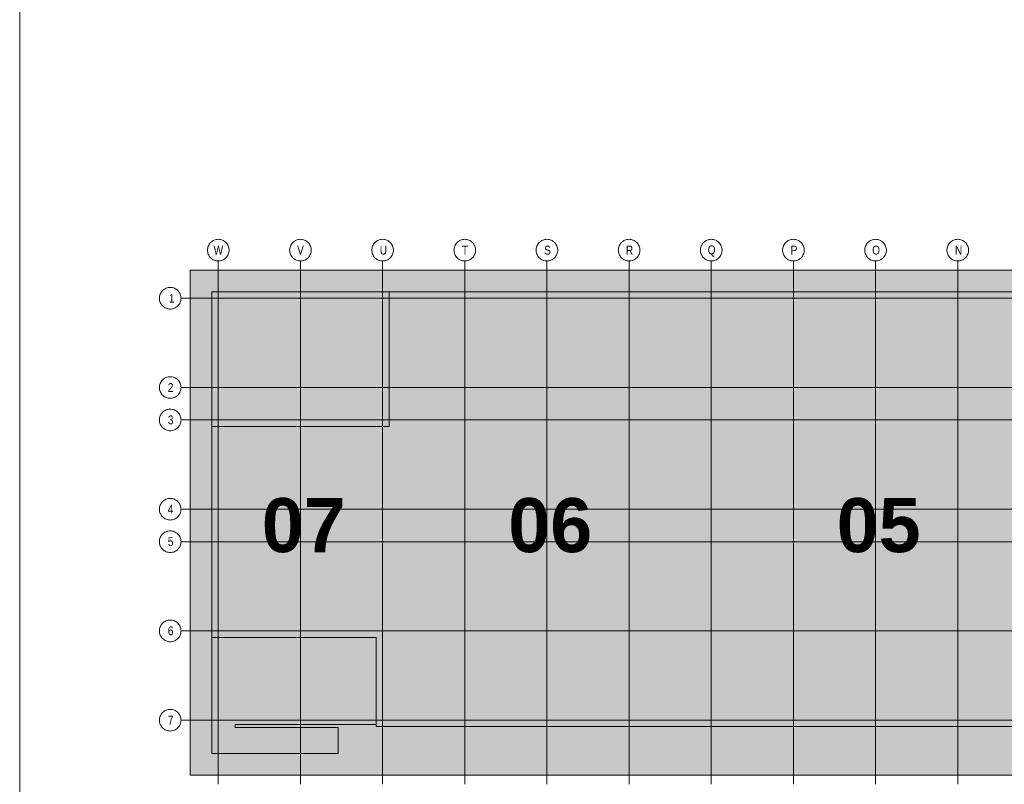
# Model space of a CAD drawing. Extents: x -620 to 3480, y 62 to 1102.
# Tile 38 of 256: x 115 to 193, y 239 to 299. Entities that reach past the tile are written whole.
import ezdxf
from ezdxf.lldxf.tags import DXFTag

# ---------------------------------------------------------------- set-up
doc = ezdxf.new("R2010")
doc.units = 0
for name, color, linetype, lineweight in [('iwb_Plankopf Linie', 7, 'Continuous', 13), ('PK_LP', 7, 'Continuous', 9), ('PK_LP_Achsen', 7, 'STRICHPUNKT2', 5)]:
    doc.layers.add(name, color=color, linetype=linetype, lineweight=lineweight)
for name, color, linetype, lineweight, true_color in [('PK_LP_T01', 1, 'Continuous', 9, 0xff0000), ('PK_LP_T01_Rest', 9, 'Continuous', 9, 0x808080), ('PK_LP_Tennung', 9, 'Continuous', 18, 0x808080)]:
    doc.layers.add(name, color=color, linetype=linetype, lineweight=lineweight, true_color=true_color)
doc.styles.get("Standard").update_dxf_attribs({"font": 'ARIALN.TTF'})
tags = doc.linetypes.add('grob', pattern=[14, 3, -8, 3]).pattern_tags.tags
tags[8:9] = [DXFTag(74, 4), DXFTag(75, 0), DXFTag(340, '0'), DXFTag(46, 0.0), DXFTag(50, 0.0), DXFTag(44, 0.0), DXFTag(45, 0.0)]
tags[6:7] = [DXFTag(74, 4), DXFTag(75, 0), DXFTag(340, '0'), DXFTag(46, 0.0), DXFTag(50, 0.0), DXFTag(44, 0.0), DXFTag(45, 0.0)]
tags[4:5] = [DXFTag(74, 4), DXFTag(75, 0), DXFTag(340, '0'), DXFTag(46, 0.0), DXFTag(50, 0.0), DXFTag(44, 0.0), DXFTag(45, 0.0)]
tags = doc.linetypes.add('STRICHPUNKT2', pattern=[12.7, 6.35, -3.175, 0, -3.175]).pattern_tags.tags
tags[10:11] = [DXFTag(74, 4), DXFTag(75, 0), DXFTag(340, '0'), DXFTag(46, 0.0), DXFTag(50, 0.0), DXFTag(44, 0.0), DXFTag(45, 0.0)]
tags[8:9] = [DXFTag(74, 4), DXFTag(75, 0), DXFTag(340, '0'), DXFTag(46, 0.0), DXFTag(50, 0.0), DXFTag(44, 0.0), DXFTag(45, 0.0)]
tags[6:7] = [DXFTag(74, 4), DXFTag(75, 0), DXFTag(340, '0'), DXFTag(46, 0.0), DXFTag(50, 0.0), DXFTag(44, 0.0), DXFTag(45, 0.0)]
tags[4:5] = [DXFTag(74, 4), DXFTag(75, 0), DXFTag(340, '0'), DXFTag(46, 0.0), DXFTag(50, 0.0), DXFTag(44, 0.0), DXFTag(45, 0.0)]

# ---------------------------------------------------------------- blocks, each defined once
blk = doc.blocks.new('Blockreferenz-A06G9SLF8I')
at = {"layer": 'PK_LP', "linetype": 'grob', "lineweight": 5, "ltscale": 0.13}
for p, q in [((128.76, 279.685), (143.888, 279.685)), ((128.76, 240.014), (128.76, 279.685)), ((143.888, 279.685), (169.728, 279.685)), ((143.888, 240.014), (143.888, 279.685)), ((143.888, 279.685), (143.888, 240.014)), ((169.728, 279.685), (195.568, 279.685)), ((169.728, 240.014), (169.728, 279.685)), ((169.728, 279.685), (169.728, 240.014)), ((143.888, 240.014), (128.76, 240.014)), ((169.728, 240.014), (143.888, 240.014)), ((195.568, 240.014), (169.728, 240.014))]:
    blk.add_line(p, q, dxfattribs=at)
at = {"layer": 'PK_LP', "linetype": 'ByBlock', "lineweight": 13, "ltscale": 0.13}
for p, q in [((130.46, 277.985), (144.395, 277.985)), ((130.46, 267.408), (130.46, 277.985)), ((209.085, 277.985), (144.395, 277.985)), ((144.395, 277.985), (144.395, 267.408)), ((144.395, 277.985), (144.395, 267.408)), ((130.46, 267.408), (130.46, 250.833)), ((144.395, 267.408), (130.46, 267.408)), ((144.395, 267.408), (130.46, 267.408)), ((130.46, 241.714), (130.46, 250.833)), ((130.46, 250.833), (143.38, 250.833)), ((130.46, 250.833), (143.38, 250.833)), ((143.38, 250.833), (143.38, 243.996)), ((143.38, 250.833), (143.38, 243.82)), ((143.38, 243.996), (132.286, 243.996)), ((132.286, 243.996), (132.286, 243.754)), ((132.286, 243.754), (140.398, 243.754)), ((140.398, 243.754), (140.398, 241.714)), ((143.38, 243.82), (196.075, 243.82)), ((140.398, 241.714), (130.46, 241.714))]:
    blk.add_line(p, q, dxfattribs=at)
at = {"layer": 'PK_LP_Achsen', "linetype": 'ByBlock', "ltscale": 0.13}
for p, q in [((130.261, 281.73), (130.311, 281.797)), ((130.311, 281.797), (130.367, 281.859)), ((130.367, 281.859), (130.428, 281.915)), ((130.428, 281.915), (130.495, 281.964)), ((130.495, 281.964), (130.567, 282.007)), ((130.567, 282.007), (130.642, 282.043)), ((130.642, 282.043), (130.721, 282.071)), ((130.721, 282.071), (130.802, 282.091)), ((130.802, 282.091), (130.884, 282.103)), ((130.884, 282.103), (130.968, 282.108)), ((130.968, 282.108), (131.051, 282.103)), ((131.051, 282.103), (131.134, 282.091)), ((131.134, 282.091), (131.214, 282.071)), ((131.214, 282.071), (131.293, 282.043)), ((131.293, 282.043), (131.368, 282.007)), ((131.368, 282.007), (131.44, 281.964)), ((131.44, 281.964), (131.507, 281.915)), ((131.507, 281.915), (131.569, 281.859)), ((131.569, 281.859), (131.625, 281.797)), ((131.625, 281.797), (131.674, 281.73)), ((136.721, 281.73), (136.771, 281.797)), ((136.771, 281.797), (136.827, 281.859)), ((136.827, 281.859), (136.888, 281.915)), ((136.888, 281.915), (136.955, 281.964)), ((136.955, 281.964), (137.027, 282.007)), ((137.027, 282.007), (137.102, 282.043)), ((137.102, 282.043), (137.181, 282.071)), ((137.181, 282.071), (137.262, 282.091)), ((137.262, 282.091), (137.344, 282.103)), ((137.344, 282.103), (137.428, 282.108)), ((137.428, 282.108), (137.511, 282.103)), ((137.511, 282.103), (137.594, 282.091)), ((137.594, 282.091), (137.674, 282.071)), ((137.674, 282.071), (137.753, 282.043)), ((137.753, 282.043), (137.828, 282.007)), ((137.828, 282.007), (137.9, 281.964)), ((137.9, 281.964), (137.967, 281.915)), ((137.967, 281.915), (138.029, 281.859)), ((138.029, 281.859), (138.085, 281.797)), ((138.085, 281.797), (138.134, 281.73)), ((143.181, 281.73), (143.231, 281.797)), ((143.231, 281.797), (143.287, 281.859)), ((143.287, 281.859), (143.348, 281.915)), ((143.348, 281.915), (143.415, 281.964)), ((143.415, 281.964), (143.487, 282.007)), ((143.487, 282.007), (143.562, 282.043)), ((143.562, 282.043), (143.641, 282.071)), ((143.641, 282.071), (143.722, 282.091)), ((143.722, 282.091), (143.804, 282.103)), ((143.804, 282.103), (143.888, 282.108)), ((143.888, 282.108), (143.971, 282.103)), ((143.971, 282.103), (144.054, 282.091)), ((144.054, 282.091), (144.134, 282.071)), ((144.134, 282.071), (144.213, 282.043)), ((144.213, 282.043), (144.288, 282.007)), ((144.288, 282.007), (144.36, 281.964)), ((144.36, 281.964), (144.427, 281.915)), ((144.427, 281.915), (144.489, 281.859)), ((144.489, 281.859), (144.545, 281.797)), ((144.545, 281.797), (144.594, 281.73)), ((149.641, 281.73), (149.691, 281.797)), ((149.691, 281.797), (149.747, 281.859)), ((149.747, 281.859), (149.808, 281.915)), ((149.808, 281.915), (149.875, 281.964)), ((149.875, 281.964), (149.947, 282.007)), ((149.947, 282.007), (150.022, 282.043)), ((150.022, 282.043), (150.101, 282.071)), ((150.101, 282.071), (150.182, 282.091)), ((150.182, 282.091), (150.264, 282.103)), ((150.264, 282.103), (150.348, 282.108)), ((150.348, 282.108), (150.431, 282.103)), ((150.431, 282.103), (150.514, 282.091)), ((150.514, 282.091), (150.594, 282.071)), ((150.594, 282.071), (150.673, 282.043)), ((150.673, 282.043), (150.748, 282.007)), ((150.748, 282.007), (150.82, 281.964)), ((150.82, 281.964), (150.887, 281.915)), ((150.887, 281.915), (150.949, 281.859)), ((150.949, 281.859), (151.005, 281.797)), ((151.005, 281.797), (151.054, 281.73)), ((156.101, 281.73), (156.151, 281.797)), ((156.151, 281.797), (156.207, 281.859)), ((156.207, 281.859), (156.268, 281.915)), ((156.268, 281.915), (156.335, 281.964)), ((156.335, 281.964), (156.407, 282.007)), ((156.407, 282.007), (156.482, 282.043)), ((156.482, 282.043), (156.561, 282.071)), ((156.561, 282.071), (156.642, 282.091)), ((156.642, 282.091), (156.724, 282.103)), ((156.724, 282.103), (156.808, 282.108)), ((156.808, 282.108), (156.891, 282.103)), ((156.891, 282.103), (156.974, 282.091)), ((156.974, 282.091), (157.054, 282.071)), ((157.054, 282.071), (157.133, 282.043)), ((157.133, 282.043), (157.208, 282.007)), ((157.208, 282.007), (157.28, 281.964)), ((157.28, 281.964), (157.347, 281.915)), ((157.347, 281.915), (157.409, 281.859)), ((157.409, 281.859), (157.465, 281.797)), ((157.465, 281.797), (157.514, 281.73)), ((162.561, 281.73), (162.611, 281.797)), ((162.611, 281.797), (162.667, 281.859)), ((162.667, 281.859), (162.728, 281.915)), ((162.728, 281.915), (162.795, 281.964)), ((162.795, 281.964), (162.867, 282.007)), ((162.867, 282.007), (162.942, 282.043)), ((162.942, 282.043), (163.021, 282.071)), ((163.021, 282.071), (163.102, 282.091)), ((163.102, 282.091), (163.184, 282.103)), ((163.184, 282.103), (163.268, 282.108)), ((163.268, 282.108), (163.351, 282.103)), ((163.351, 282.103), (163.434, 282.091)), ((163.434, 282.091), (163.514, 282.071)), ((163.514, 282.071), (163.593, 282.043)), ((163.593, 282.043), (163.668, 282.007)), ((163.668, 282.007), (163.74, 281.964)), ((163.74, 281.964), (163.807, 281.915)), ((163.807, 281.915), (163.869, 281.859)), ((163.869, 281.859), (163.925, 281.797)), ((163.925, 281.797), (163.974, 281.73)), ((169.021, 281.73), (169.071, 281.797)), ((169.071, 281.797), (169.127, 281.859)), ((169.127, 281.859), (169.188, 281.915)), ((169.188, 281.915), (169.255, 281.964)), ((169.255, 281.964), (169.327, 282.007)), ((169.327, 282.007), (169.402, 282.043)), ((169.402, 282.043), (169.481, 282.071)), ((169.481, 282.071), (169.562, 282.091)), ((169.562, 282.091), (169.644, 282.103)), ((169.644, 282.103), (169.728, 282.108)), ((169.728, 282.108), (169.811, 282.103)), ((169.811, 282.103), (169.894, 282.091)), ((169.894, 282.091), (169.974, 282.071)), ((169.974, 282.071), (170.053, 282.043)), ((170.053, 282.043), (170.128, 282.007)), ((170.128, 282.007), (170.2, 281.964)), ((170.2, 281.964), (170.267, 281.915)), ((170.267, 281.915), (170.329, 281.859)), ((170.329, 281.859), (170.385, 281.797)), ((170.385, 281.797), (170.434, 281.73)), ((175.481, 281.73), (175.531, 281.797)), ((175.531, 281.797), (175.587, 281.859)), ((175.587, 281.859), (175.648, 281.915)), ((175.648, 281.915), (175.715, 281.964)), ((175.715, 281.964), (175.787, 282.007)), ((175.787, 282.007), (175.862, 282.043)), ((175.862, 282.043), (175.941, 282.071)), ((175.941, 282.071), (176.022, 282.091)), ((176.022, 282.091), (176.104, 282.103)), ((176.104, 282.103), (176.188, 282.108)), ((176.188, 282.108), (176.271, 282.103)), ((176.271, 282.103), (176.354, 282.091)), ((176.354, 282.091), (176.434, 282.071)), ((176.434, 282.071), (176.513, 282.043)), ((176.513, 282.043), (176.588, 282.007)), ((176.588, 282.007), (176.66, 281.964)), ((176.66, 281.964), (176.727, 281.915)), ((176.727, 281.915), (176.789, 281.859)), ((176.789, 281.859), (176.845, 281.797)), ((176.845, 281.797), (176.894, 281.73)), ((181.941, 281.73), (181.991, 281.797)), ((181.991, 281.797), (182.047, 281.859)), ((182.047, 281.859), (182.108, 281.915)), ((182.108, 281.915), (182.175, 281.964)), ((182.175, 281.964), (182.247, 282.007)), ((182.247, 282.007), (182.322, 282.043)), ((182.322, 282.043), (182.401, 282.071)), ((182.401, 282.071), (182.482, 282.091)), ((182.482, 282.091), (182.564, 282.103)), ((182.564, 282.103), (182.648, 282.108)), ((182.648, 282.108), (182.731, 282.103)), ((182.731, 282.103), (182.814, 282.091)), ((182.814, 282.091), (182.894, 282.071)), ((182.894, 282.071), (182.973, 282.043)), ((182.973, 282.043), (183.048, 282.007)), ((183.048, 282.007), (183.12, 281.964)), ((183.12, 281.964), (183.187, 281.915)), ((183.187, 281.915), (183.249, 281.859)), ((183.249, 281.859), (183.305, 281.797)), ((183.305, 281.797), (183.354, 281.73)), ((188.401, 281.73), (188.451, 281.797)), ((188.451, 281.797), (188.507, 281.859)), ((188.507, 281.859), (188.568, 281.915)), ((188.568, 281.915), (188.635, 281.964)), ((188.635, 281.964), (188.707, 282.007)), ((188.707, 282.007), (188.782, 282.043)), ((188.782, 282.043), (188.861, 282.071)), ((188.861, 282.071), (188.942, 282.091)), ((188.942, 282.091), (189.024, 282.103)), ((189.024, 282.103), (189.108, 282.108)), ((189.108, 282.108), (189.191, 282.103)), ((189.191, 282.103), (189.274, 282.091)), ((189.274, 282.091), (189.354, 282.071)), ((189.354, 282.071), (189.433, 282.043)), ((189.433, 282.043), (189.508, 282.007)), ((189.508, 282.007), (189.58, 281.964)), ((189.58, 281.964), (189.647, 281.915)), ((189.647, 281.915), (189.709, 281.859)), ((189.709, 281.859), (189.765, 281.797)), ((189.765, 281.797), (189.814, 281.73)), ((130.118, 281.258), (130.122, 281.341)), ((130.122, 281.174), (130.118, 281.258)), ((130.122, 281.341), (130.134, 281.423)), ((130.134, 281.092), (130.122, 281.174)), ((130.134, 281.423), (130.154, 281.504)), ((130.154, 281.011), (130.134, 281.092)), ((130.154, 281.504), (130.182, 281.583)), ((130.182, 281.583), (130.218, 281.658)), ((130.218, 281.658), (130.261, 281.73)), ((131.674, 281.73), (131.717, 281.658)), ((131.717, 281.658), (131.753, 281.583)), ((131.753, 281.583), (131.781, 281.504)), ((131.781, 281.504), (131.801, 281.423)), ((131.801, 281.092), (131.781, 281.011)), ((131.801, 281.423), (131.814, 281.341)), ((131.814, 281.174), (131.801, 281.092)), ((131.814, 281.341), (131.818, 281.258)), ((131.818, 281.258), (131.814, 281.174)), ((136.578, 281.258), (136.582, 281.341)), ((136.582, 281.174), (136.578, 281.258)), ((136.582, 281.341), (136.594, 281.423)), ((136.594, 281.092), (136.582, 281.174)), ((136.594, 281.423), (136.614, 281.504)), ((136.614, 281.011), (136.594, 281.092)), ((136.614, 281.504), (136.642, 281.583)), ((136.642, 281.583), (136.678, 281.658)), ((136.678, 281.658), (136.721, 281.73)), ((138.134, 281.73), (138.177, 281.658)), ((138.177, 281.658), (138.213, 281.583)), ((138.213, 281.583), (138.241, 281.504)), ((138.241, 281.504), (138.261, 281.423)), ((138.261, 281.092), (138.241, 281.011)), ((138.261, 281.423), (138.274, 281.341)), ((138.274, 281.174), (138.261, 281.092)), ((138.274, 281.341), (138.278, 281.258)), ((138.278, 281.258), (138.274, 281.174)), ((143.038, 281.258), (143.042, 281.341)), ((143.042, 281.174), (143.038, 281.258)), ((143.042, 281.341), (143.054, 281.423)), ((143.054, 281.092), (143.042, 281.174)), ((143.054, 281.423), (143.074, 281.504)), ((143.074, 281.011), (143.054, 281.092)), ((143.074, 281.504), (143.102, 281.583)), ((143.102, 281.583), (143.138, 281.658)), ((143.138, 281.658), (143.181, 281.73)), ((144.594, 281.73), (144.637, 281.658)), ((144.637, 281.658), (144.673, 281.583)), ((144.673, 281.583), (144.701, 281.504)), ((144.701, 281.504), (144.721, 281.423)), ((144.721, 281.092), (144.701, 281.011)), ((144.721, 281.423), (144.734, 281.341)), ((144.734, 281.174), (144.721, 281.092)), ((144.734, 281.341), (144.738, 281.258)), ((144.738, 281.258), (144.734, 281.174)), ((149.498, 281.258), (149.502, 281.341)), ((149.502, 281.174), (149.498, 281.258)), ((149.502, 281.341), (149.514, 281.423)), ((149.514, 281.092), (149.502, 281.174)), ((149.514, 281.423), (149.534, 281.504)), ((149.534, 281.011), (149.514, 281.092)), ((149.534, 281.504), (149.562, 281.583)), ((149.562, 281.583), (149.598, 281.658)), ((149.598, 281.658), (149.641, 281.73)), ((151.054, 281.73), (151.097, 281.658)), ((151.097, 281.658), (151.133, 281.583)), ((151.133, 281.583), (151.161, 281.504)), ((151.161, 281.504), (151.181, 281.423)), ((151.181, 281.092), (151.161, 281.011)), ((151.181, 281.423), (151.194, 281.341)), ((151.194, 281.174), (151.181, 281.092)), ((151.194, 281.341), (151.198, 281.258)), ((151.198, 281.258), (151.194, 281.174)), ((155.958, 281.258), (155.962, 281.341)), ((155.962, 281.174), (155.958, 281.258)), ((155.962, 281.341), (155.974, 281.423)), ((155.974, 281.092), (155.962, 281.174)), ((155.974, 281.423), (155.994, 281.504)), ((155.994, 281.011), (155.974, 281.092)), ((155.994, 281.504), (156.022, 281.583)), ((156.022, 281.583), (156.058, 281.658)), ((156.058, 281.658), (156.101, 281.73)), ((157.514, 281.73), (157.557, 281.658)), ((157.557, 281.658), (157.593, 281.583)), ((157.593, 281.583), (157.621, 281.504)), ((157.621, 281.504), (157.641, 281.423)), ((157.641, 281.092), (157.621, 281.011)), ((157.641, 281.423), (157.654, 281.341)), ((157.654, 281.174), (157.641, 281.092)), ((157.654, 281.341), (157.658, 281.258)), ((157.658, 281.258), (157.654, 281.174)), ((162.418, 281.258), (162.422, 281.341)), ((162.422, 281.174), (162.418, 281.258)), ((162.422, 281.341), (162.434, 281.423)), ((162.434, 281.092), (162.422, 281.174)), ((162.434, 281.423), (162.454, 281.504)), ((162.454, 281.011), (162.434, 281.092)), ((162.454, 281.504), (162.482, 281.583)), ((162.482, 281.583), (162.518, 281.658)), ((162.518, 281.658), (162.561, 281.73)), ((163.974, 281.73), (164.017, 281.658)), ((164.017, 281.658), (164.053, 281.583)), ((164.053, 281.583), (164.081, 281.504)), ((164.081, 281.504), (164.101, 281.423)), ((164.101, 281.092), (164.081, 281.011)), ((164.101, 281.423), (164.114, 281.341)), ((164.114, 281.174), (164.101, 281.092)), ((164.114, 281.341), (164.118, 281.258)), ((164.118, 281.258), (164.114, 281.174)), ((168.878, 281.258), (168.882, 281.341)), ((168.882, 281.174), (168.878, 281.258)), ((168.882, 281.341), (168.894, 281.423)), ((168.894, 281.092), (168.882, 281.174)), ((168.894, 281.423), (168.914, 281.504)), ((168.914, 281.011), (168.894, 281.092)), ((168.914, 281.504), (168.942, 281.583)), ((168.942, 281.583), (168.978, 281.658)), ((168.978, 281.658), (169.021, 281.73)), ((170.434, 281.73), (170.477, 281.658)), ((170.477, 281.658), (170.513, 281.583)), ((170.513, 281.583), (170.541, 281.504)), ((170.541, 281.504), (170.561, 281.423)), ((170.561, 281.092), (170.541, 281.011)), ((170.561, 281.423), (170.574, 281.341)), ((170.574, 281.174), (170.561, 281.092)), ((170.574, 281.341), (170.578, 281.258)), ((170.578, 281.258), (170.574, 281.174)), ((175.338, 281.258), (175.342, 281.341)), ((175.342, 281.174), (175.338, 281.258)), ((175.342, 281.341), (175.354, 281.423)), ((175.354, 281.092), (175.342, 281.174)), ((175.354, 281.423), (175.374, 281.504)), ((175.374, 281.011), (175.354, 281.092)), ((175.374, 281.504), (175.402, 281.583)), ((175.402, 281.583), (175.438, 281.658)), ((175.438, 281.658), (175.481, 281.73)), ((176.894, 281.73), (176.937, 281.658)), ((176.937, 281.658), (176.973, 281.583)), ((176.973, 281.583), (177.001, 281.504)), ((177.001, 281.504), (177.021, 281.423)), ((177.021, 281.092), (177.001, 281.011)), ((177.021, 281.423), (177.034, 281.341)), ((177.034, 281.174), (177.021, 281.092)), ((177.034, 281.341), (177.038, 281.258)), ((177.038, 281.258), (177.034, 281.174)), ((181.798, 281.258), (181.802, 281.341)), ((181.802, 281.174), (181.798, 281.258)), ((181.802, 281.341), (181.814, 281.423)), ((181.814, 281.092), (181.802, 281.174)), ((181.814, 281.423), (181.834, 281.504)), ((181.834, 281.011), (181.814, 281.092)), ((181.834, 281.504), (181.862, 281.583)), ((181.862, 281.583), (181.898, 281.658)), ((181.898, 281.658), (181.941, 281.73)), ((183.354, 281.73), (183.397, 281.658)), ((183.397, 281.658), (183.433, 281.583)), ((183.433, 281.583), (183.461, 281.504)), ((183.461, 281.504), (183.481, 281.423)), ((183.481, 281.092), (183.461, 281.011)), ((183.481, 281.423), (183.494, 281.341)), ((183.494, 281.174), (183.481, 281.092)), ((183.494, 281.341), (183.498, 281.258)), ((183.498, 281.258), (183.494, 281.174)), ((188.258, 281.258), (188.262, 281.341)), ((188.262, 281.174), (188.258, 281.258)), ((188.262, 281.341), (188.274, 281.423)), ((188.274, 281.092), (188.262, 281.174)), ((188.274, 281.423), (188.294, 281.504)), ((188.294, 281.011), (188.274, 281.092)), ((188.294, 281.504), (188.322, 281.583)), ((188.322, 281.583), (188.358, 281.658)), ((188.358, 281.658), (188.401, 281.73)), ((189.814, 281.73), (189.857, 281.658)), ((189.857, 281.658), (189.893, 281.583)), ((189.893, 281.583), (189.921, 281.504)), ((189.921, 281.504), (189.941, 281.423)), ((189.941, 281.092), (189.921, 281.011)), ((189.941, 281.423), (189.954, 281.341)), ((189.954, 281.174), (189.941, 281.092)), ((189.954, 281.341), (189.958, 281.258)), ((189.958, 281.258), (189.954, 281.174)), ((130.182, 280.932), (130.154, 281.011)), ((130.218, 280.857), (130.182, 280.932)), ((130.261, 280.785), (130.218, 280.857)), ((130.311, 280.718), (130.261, 280.785)), ((130.367, 280.656), (130.311, 280.718)), ((130.428, 280.6), (130.367, 280.656)), ((130.495, 280.551), (130.428, 280.6)), ((130.567, 280.508), (130.495, 280.551)), ((130.642, 280.472), (130.567, 280.508)), ((130.721, 280.444), (130.642, 280.472)), ((130.802, 280.424), (130.721, 280.444)), ((130.884, 280.412), (130.802, 280.424)), ((130.968, 280.408), (130.884, 280.412)), ((131.051, 280.412), (130.968, 280.408)), ((131.134, 280.424), (131.051, 280.412)), ((131.214, 280.444), (131.134, 280.424)), ((131.293, 280.472), (131.214, 280.444)), ((131.368, 280.508), (131.293, 280.472)), ((131.44, 280.551), (131.368, 280.508)), ((131.507, 280.6), (131.44, 280.551)), ((131.569, 280.656), (131.507, 280.6)), ((131.625, 280.718), (131.569, 280.656)), ((131.674, 280.785), (131.625, 280.718)), ((131.717, 280.857), (131.674, 280.785)), ((131.753, 280.932), (131.717, 280.857)), ((131.781, 281.011), (131.753, 280.932)), ((136.642, 280.932), (136.614, 281.011)), ((136.678, 280.857), (136.642, 280.932)), ((136.721, 280.785), (136.678, 280.857)), ((136.771, 280.718), (136.721, 280.785)), ((136.827, 280.656), (136.771, 280.718)), ((136.888, 280.6), (136.827, 280.656)), ((136.955, 280.551), (136.888, 280.6)), ((137.027, 280.508), (136.955, 280.551)), ((137.102, 280.472), (137.027, 280.508)), ((137.181, 280.444), (137.102, 280.472)), ((137.262, 280.424), (137.181, 280.444)), ((137.344, 280.412), (137.262, 280.424)), ((137.428, 280.408), (137.344, 280.412)), ((137.511, 280.412), (137.428, 280.408)), ((137.594, 280.424), (137.511, 280.412)), ((137.674, 280.444), (137.594, 280.424)), ((137.753, 280.472), (137.674, 280.444)), ((137.828, 280.508), (137.753, 280.472)), ((137.9, 280.551), (137.828, 280.508)), ((137.967, 280.6), (137.9, 280.551)), ((138.029, 280.656), (137.967, 280.6)), ((138.085, 280.718), (138.029, 280.656)), ((138.134, 280.785), (138.085, 280.718)), ((138.177, 280.857), (138.134, 280.785)), ((138.213, 280.932), (138.177, 280.857)), ((138.241, 281.011), (138.213, 280.932)), ((143.102, 280.932), (143.074, 281.011)), ((143.138, 280.857), (143.102, 280.932)), ((143.181, 280.785), (143.138, 280.857)), ((143.231, 280.718), (143.181, 280.785)), ((143.287, 280.656), (143.231, 280.718)), ((143.348, 280.6), (143.287, 280.656)), ((143.415, 280.551), (143.348, 280.6)), ((143.487, 280.508), (143.415, 280.551)), ((143.562, 280.472), (143.487, 280.508)), ((143.641, 280.444), (143.562, 280.472)), ((143.722, 280.424), (143.641, 280.444)), ((143.804, 280.412), (143.722, 280.424)), ((143.888, 280.408), (143.804, 280.412)), ((143.971, 280.412), (143.888, 280.408)), ((144.054, 280.424), (143.971, 280.412)), ((144.134, 280.444), (144.054, 280.424)), ((144.213, 280.472), (144.134, 280.444)), ((144.288, 280.508), (144.213, 280.472)), ((144.36, 280.551), (144.288, 280.508)), ((144.427, 280.6), (144.36, 280.551)), ((144.489, 280.656), (144.427, 280.6)), ((144.545, 280.718), (144.489, 280.656)), ((144.594, 280.785), (144.545, 280.718)), ((144.637, 280.857), (144.594, 280.785)), ((144.673, 280.932), (144.637, 280.857)), ((144.701, 281.011), (144.673, 280.932)), ((149.562, 280.932), (149.534, 281.011)), ((149.598, 280.857), (149.562, 280.932)), ((149.641, 280.785), (149.598, 280.857)), ((149.691, 280.718), (149.641, 280.785)), ((149.747, 280.656), (149.691, 280.718)), ((149.808, 280.6), (149.747, 280.656)), ((149.875, 280.551), (149.808, 280.6)), ((149.947, 280.508), (149.875, 280.551)), ((150.022, 280.472), (149.947, 280.508)), ((150.101, 280.444), (150.022, 280.472)), ((150.182, 280.424), (150.101, 280.444)), ((150.264, 280.412), (150.182, 280.424)), ((150.348, 280.408), (150.264, 280.412)), ((150.431, 280.412), (150.348, 280.408)), ((150.514, 280.424), (150.431, 280.412)), ((150.594, 280.444), (150.514, 280.424)), ((150.673, 280.472), (150.594, 280.444)), ((150.748, 280.508), (150.673, 280.472)), ((150.82, 280.551), (150.748, 280.508)), ((150.887, 280.6), (150.82, 280.551)), ((150.949, 280.656), (150.887, 280.6)), ((151.005, 280.718), (150.949, 280.656)), ((151.054, 280.785), (151.005, 280.718)), ((151.097, 280.857), (151.054, 280.785)), ((151.133, 280.932), (151.097, 280.857)), ((151.161, 281.011), (151.133, 280.932)), ((156.022, 280.932), (155.994, 281.011)), ((156.058, 280.857), (156.022, 280.932)), ((156.101, 280.785), (156.058, 280.857)), ((156.151, 280.718), (156.101, 280.785)), ((156.207, 280.656), (156.151, 280.718)), ((156.268, 280.6), (156.207, 280.656)), ((156.335, 280.551), (156.268, 280.6)), ((156.407, 280.508), (156.335, 280.551)), ((156.482, 280.472), (156.407, 280.508)), ((156.561, 280.444), (156.482, 280.472)), ((156.642, 280.424), (156.561, 280.444)), ((156.724, 280.412), (156.642, 280.424)), ((156.808, 280.408), (156.724, 280.412)), ((156.891, 280.412), (156.808, 280.408)), ((156.974, 280.424), (156.891, 280.412)), ((157.054, 280.444), (156.974, 280.424)), ((157.133, 280.472), (157.054, 280.444)), ((157.208, 280.508), (157.133, 280.472)), ((157.28, 280.551), (157.208, 280.508)), ((157.347, 280.6), (157.28, 280.551)), ((157.409, 280.656), (157.347, 280.6)), ((157.465, 280.718), (157.409, 280.656)), ((157.514, 280.785), (157.465, 280.718)), ((157.557, 280.857), (157.514, 280.785)), ((157.593, 280.932), (157.557, 280.857)), ((157.621, 281.011), (157.593, 280.932)), ((162.482, 280.932), (162.454, 281.011)), ((162.518, 280.857), (162.482, 280.932)), ((162.561, 280.785), (162.518, 280.857)), ((162.611, 280.718), (162.561, 280.785)), ((162.667, 280.656), (162.611, 280.718)), ((162.728, 280.6), (162.667, 280.656)), ((162.795, 280.551), (162.728, 280.6)), ((162.867, 280.508), (162.795, 280.551)), ((162.942, 280.472), (162.867, 280.508)), ((163.021, 280.444), (162.942, 280.472)), ((163.102, 280.424), (163.021, 280.444)), ((163.184, 280.412), (163.102, 280.424)), ((163.268, 280.408), (163.184, 280.412)), ((163.351, 280.412), (163.268, 280.408)), ((163.434, 280.424), (163.351, 280.412)), ((163.514, 280.444), (163.434, 280.424)), ((163.593, 280.472), (163.514, 280.444)), ((163.668, 280.508), (163.593, 280.472)), ((163.74, 280.551), (163.668, 280.508)), ((163.807, 280.6), (163.74, 280.551)), ((163.869, 280.656), (163.807, 280.6)), ((163.925, 280.718), (163.869, 280.656)), ((163.974, 280.785), (163.925, 280.718)), ((164.017, 280.857), (163.974, 280.785)), ((164.053, 280.932), (164.017, 280.857)), ((164.081, 281.011), (164.053, 280.932)), ((168.942, 280.932), (168.914, 281.011)), ((168.978, 280.857), (168.942, 280.932)), ((169.021, 280.785), (168.978, 280.857)), ((169.071, 280.718), (169.021, 280.785)), ((169.127, 280.656), (169.071, 280.718)), ((169.188, 280.6), (169.127, 280.656)), ((169.255, 280.551), (169.188, 280.6)), ((169.327, 280.508), (169.255, 280.551)), ((169.402, 280.472), (169.327, 280.508)), ((169.481, 280.444), (169.402, 280.472)), ((169.562, 280.424), (169.481, 280.444)), ((169.644, 280.412), (169.562, 280.424)), ((169.728, 280.408), (169.644, 280.412)), ((169.811, 280.412), (169.728, 280.408)), ((169.894, 280.424), (169.811, 280.412)), ((169.974, 280.444), (169.894, 280.424)), ((170.053, 280.472), (169.974, 280.444)), ((170.128, 280.508), (170.053, 280.472)), ((170.2, 280.551), (170.128, 280.508)), ((170.267, 280.6), (170.2, 280.551)), ((170.329, 280.656), (170.267, 280.6)), ((170.385, 280.718), (170.329, 280.656)), ((170.434, 280.785), (170.385, 280.718)), ((170.477, 280.857), (170.434, 280.785)), ((170.513, 280.932), (170.477, 280.857)), ((170.541, 281.011), (170.513, 280.932)), ((175.402, 280.932), (175.374, 281.011)), ((175.438, 280.857), (175.402, 280.932)), ((175.481, 280.785), (175.438, 280.857)), ((175.531, 280.718), (175.481, 280.785)), ((175.587, 280.656), (175.531, 280.718)), ((175.648, 280.6), (175.587, 280.656)), ((175.715, 280.551), (175.648, 280.6)), ((175.787, 280.508), (175.715, 280.551)), ((175.862, 280.472), (175.787, 280.508)), ((175.941, 280.444), (175.862, 280.472)), ((176.022, 280.424), (175.941, 280.444)), ((176.104, 280.412), (176.022, 280.424)), ((176.188, 280.408), (176.104, 280.412)), ((176.271, 280.412), (176.188, 280.408)), ((176.354, 280.424), (176.271, 280.412)), ((176.434, 280.444), (176.354, 280.424)), ((176.513, 280.472), (176.434, 280.444)), ((176.588, 280.508), (176.513, 280.472)), ((176.66, 280.551), (176.588, 280.508)), ((176.727, 280.6), (176.66, 280.551)), ((176.789, 280.656), (176.727, 280.6)), ((176.845, 280.718), (176.789, 280.656)), ((176.894, 280.785), (176.845, 280.718)), ((176.937, 280.857), (176.894, 280.785)), ((176.973, 280.932), (176.937, 280.857)), ((177.001, 281.011), (176.973, 280.932)), ((181.862, 280.932), (181.834, 281.011)), ((181.898, 280.857), (181.862, 280.932)), ((181.941, 280.785), (181.898, 280.857)), ((181.991, 280.718), (181.941, 280.785)), ((182.047, 280.656), (181.991, 280.718)), ((182.108, 280.6), (182.047, 280.656)), ((182.175, 280.551), (182.108, 280.6)), ((182.247, 280.508), (182.175, 280.551)), ((182.322, 280.472), (182.247, 280.508)), ((182.401, 280.444), (182.322, 280.472)), ((182.482, 280.424), (182.401, 280.444)), ((182.564, 280.412), (182.482, 280.424)), ((182.648, 280.408), (182.564, 280.412)), ((182.731, 280.412), (182.648, 280.408)), ((182.814, 280.424), (182.731, 280.412)), ((182.894, 280.444), (182.814, 280.424)), ((182.973, 280.472), (182.894, 280.444)), ((183.048, 280.508), (182.973, 280.472)), ((183.12, 280.551), (183.048, 280.508)), ((183.187, 280.6), (183.12, 280.551)), ((183.249, 280.656), (183.187, 280.6)), ((183.305, 280.718), (183.249, 280.656)), ((183.354, 280.785), (183.305, 280.718)), ((183.397, 280.857), (183.354, 280.785)), ((183.433, 280.932), (183.397, 280.857)), ((183.461, 281.011), (183.433, 280.932)), ((188.322, 280.932), (188.294, 281.011)), ((188.358, 280.857), (188.322, 280.932)), ((188.401, 280.785), (188.358, 280.857)), ((188.451, 280.718), (188.401, 280.785)), ((188.507, 280.656), (188.451, 280.718)), ((188.568, 280.6), (188.507, 280.656)), ((188.635, 280.551), (188.568, 280.6)), ((188.707, 280.508), (188.635, 280.551)), ((188.782, 280.472), (188.707, 280.508)), ((188.861, 280.444), (188.782, 280.472)), ((188.942, 280.424), (188.861, 280.444)), ((189.024, 280.412), (188.942, 280.424)), ((189.108, 280.408), (189.024, 280.412)), ((189.191, 280.412), (189.108, 280.408)), ((189.274, 280.424), (189.191, 280.412)), ((189.354, 280.444), (189.274, 280.424)), ((189.433, 280.472), (189.354, 280.444)), ((189.508, 280.508), (189.433, 280.472)), ((189.58, 280.551), (189.508, 280.508)), ((189.647, 280.6), (189.58, 280.551)), ((189.709, 280.656), (189.647, 280.6)), ((189.765, 280.718), (189.709, 280.656)), ((189.814, 280.785), (189.765, 280.718)), ((189.857, 280.857), (189.814, 280.785)), ((189.893, 280.932), (189.857, 280.857)), ((189.921, 281.011), (189.893, 280.932)), ((126.438, 277.878), (126.481, 277.95)), ((126.481, 277.95), (126.531, 278.017)), ((126.531, 278.017), (126.587, 278.079)), ((126.587, 278.079), (126.649, 278.135)), ((126.649, 278.135), (126.716, 278.184)), ((126.716, 278.184), (126.787, 278.227)), ((126.787, 278.227), (126.862, 278.263)), ((126.862, 278.263), (126.941, 278.291)), ((126.941, 278.291), (127.022, 278.311)), ((127.022, 278.311), (127.104, 278.323)), ((127.104, 278.323), (127.188, 278.328)), ((127.188, 278.328), (127.271, 278.323)), ((127.271, 278.323), (127.354, 278.311)), ((127.354, 278.311), (127.434, 278.291)), ((127.434, 278.291), (127.513, 278.263)), ((127.513, 278.263), (127.588, 278.227)), ((127.588, 278.227), (127.66, 278.184)), ((127.66, 278.184), (127.727, 278.135)), ((127.727, 278.135), (127.789, 278.079)), ((127.789, 278.079), (127.845, 278.017)), ((127.845, 278.017), (127.894, 277.95)), ((127.894, 277.95), (127.937, 277.878)), ((126.338, 277.478), (126.342, 277.561)), ((126.342, 277.394), (126.338, 277.478)), ((126.342, 277.561), (126.354, 277.643)), ((126.354, 277.312), (126.342, 277.394)), ((126.354, 277.643), (126.374, 277.724)), ((126.374, 277.231), (126.354, 277.312)), ((126.374, 277.724), (126.402, 277.803)), ((126.402, 277.152), (126.374, 277.231)), ((126.402, 277.803), (126.438, 277.878)), ((126.438, 277.077), (126.402, 277.152)), ((127.937, 277.878), (127.973, 277.803)), ((127.973, 277.152), (127.937, 277.077)), ((127.973, 277.803), (128.001, 277.724)), ((128.001, 277.231), (127.973, 277.152)), ((128.001, 277.724), (128.021, 277.643)), ((128.021, 277.312), (128.001, 277.231)), ((128.021, 277.643), (128.034, 277.561)), ((128.034, 277.394), (128.021, 277.312)), ((128.034, 277.561), (128.038, 277.478)), ((128.038, 277.478), (128.034, 277.394)), ((126.481, 277.005), (126.438, 277.077)), ((126.531, 276.938), (126.481, 277.005)), ((126.587, 276.877), (126.531, 276.938)), ((126.649, 276.82), (126.587, 276.877)), ((126.716, 276.771), (126.649, 276.82)), ((126.787, 276.728), (126.716, 276.771)), ((126.862, 276.692), (126.787, 276.728)), ((126.941, 276.664), (126.862, 276.692)), ((127.022, 276.644), (126.941, 276.664)), ((127.104, 276.632), (127.022, 276.644)), ((127.188, 276.628), (127.104, 276.632)), ((127.271, 276.632), (127.188, 276.628)), ((127.354, 276.644), (127.271, 276.632)), ((127.434, 276.664), (127.354, 276.644)), ((127.513, 276.692), (127.434, 276.664)), ((127.588, 276.728), (127.513, 276.692)), ((127.66, 276.771), (127.588, 276.728)), ((127.727, 276.82), (127.66, 276.771)), ((127.789, 276.877), (127.727, 276.82)), ((127.845, 276.938), (127.789, 276.877)), ((127.894, 277.005), (127.845, 276.938)), ((127.937, 277.077), (127.894, 277.005)), ((126.481, 270.937), (126.531, 271.004)), ((126.531, 271.004), (126.587, 271.066)), ((126.587, 271.066), (126.649, 271.122)), ((126.649, 271.122), (126.716, 271.172)), ((126.716, 271.172), (126.787, 271.215)), ((126.787, 271.215), (126.862, 271.25)), ((126.862, 271.25), (126.941, 271.278)), ((126.941, 271.278), (127.022, 271.299)), ((127.022, 271.299), (127.104, 271.311)), ((127.104, 271.311), (127.188, 271.315)), ((127.188, 271.315), (127.271, 271.311)), ((127.271, 271.311), (127.354, 271.299)), ((127.354, 271.299), (127.434, 271.278)), ((127.434, 271.278), (127.513, 271.25)), ((127.513, 271.25), (127.588, 271.215)), ((127.588, 271.215), (127.66, 271.172)), ((127.66, 271.172), (127.727, 271.122)), ((127.727, 271.122), (127.789, 271.066)), ((127.789, 271.066), (127.845, 271.004)), ((127.845, 271.004), (127.894, 270.937)), ((126.338, 270.465), (126.342, 270.548)), ((126.342, 270.382), (126.338, 270.465)), ((126.342, 270.548), (126.354, 270.631)), ((126.354, 270.299), (126.342, 270.382)), ((126.354, 270.631), (126.374, 270.712)), ((126.374, 270.218), (126.354, 270.299)), ((126.374, 270.712), (126.402, 270.79)), ((126.402, 270.14), (126.374, 270.218)), ((126.402, 270.79), (126.438, 270.866)), ((126.438, 270.866), (126.481, 270.937)), ((127.894, 270.937), (127.937, 270.866)), ((127.937, 270.866), (127.973, 270.79)), ((127.973, 270.79), (128.001, 270.712)), ((128.001, 270.218), (127.973, 270.14)), ((128.001, 270.712), (128.021, 270.631)), ((128.021, 270.299), (128.001, 270.218)), ((128.021, 270.631), (128.034, 270.548)), ((128.034, 270.382), (128.021, 270.299)), ((128.034, 270.548), (128.038, 270.465)), ((128.038, 270.465), (128.034, 270.382)), ((126.438, 270.064), (126.402, 270.14)), ((126.481, 269.993), (126.438, 270.064)), ((126.531, 269.926), (126.481, 269.993)), ((126.587, 269.864), (126.531, 269.926)), ((126.649, 269.808), (126.587, 269.864)), ((126.716, 269.758), (126.649, 269.808)), ((126.787, 269.715), (126.716, 269.758)), ((126.862, 269.68), (126.787, 269.715)), ((126.941, 269.652), (126.862, 269.68)), ((127.022, 269.631), (126.941, 269.652)), ((127.104, 269.619), (127.022, 269.631)), ((127.188, 269.615), (127.104, 269.619)), ((127.271, 269.619), (127.188, 269.615)), ((127.354, 269.631), (127.271, 269.619)), ((127.434, 269.652), (127.354, 269.631)), ((127.513, 269.68), (127.434, 269.652)), ((127.588, 269.715), (127.513, 269.68)), ((127.66, 269.758), (127.588, 269.715)), ((127.727, 269.808), (127.66, 269.758)), ((127.789, 269.864), (127.727, 269.808)), ((127.845, 269.926), (127.789, 269.864)), ((127.894, 269.993), (127.845, 269.926)), ((127.937, 270.064), (127.894, 269.993)), ((127.973, 270.14), (127.937, 270.064)), ((126.716, 268.622), (126.787, 268.665)), ((126.787, 268.665), (126.862, 268.7)), ((126.862, 268.7), (126.941, 268.728)), ((126.941, 268.728), (127.022, 268.749)), ((127.022, 268.749), (127.104, 268.761)), ((127.104, 268.761), (127.188, 268.765)), ((127.188, 268.765), (127.271, 268.761)), ((127.271, 268.761), (127.354, 268.749)), ((127.354, 268.749), (127.434, 268.728)), ((127.434, 268.728), (127.513, 268.7)), ((127.513, 268.7), (127.588, 268.665)), ((127.588, 268.665), (127.66, 268.622)), ((126.338, 267.915), (126.342, 267.998)), ((126.342, 267.832), (126.338, 267.915)), ((126.342, 267.998), (126.354, 268.081)), ((126.354, 268.081), (126.374, 268.162)), ((126.374, 268.162), (126.402, 268.24)), ((126.402, 268.24), (126.438, 268.316)), ((126.438, 268.316), (126.481, 268.387)), ((126.481, 268.387), (126.531, 268.454)), ((126.531, 268.454), (126.587, 268.516)), ((126.587, 268.516), (126.649, 268.572)), ((126.649, 268.572), (126.716, 268.622)), ((127.66, 268.622), (127.727, 268.572)), ((127.727, 268.572), (127.789, 268.516)), ((127.789, 268.516), (127.845, 268.454)), ((127.845, 268.454), (127.894, 268.387)), ((127.894, 268.387), (127.937, 268.316)), ((127.937, 268.316), (127.973, 268.24)), ((127.973, 268.24), (128.001, 268.162)), ((128.001, 268.162), (128.021, 268.081)), ((128.021, 268.081), (128.034, 267.998)), ((128.034, 267.998), (128.038, 267.915)), ((128.038, 267.915), (128.034, 267.832)), ((126.354, 267.749), (126.342, 267.832)), ((126.374, 267.668), (126.354, 267.749)), ((126.402, 267.59), (126.374, 267.668)), ((126.438, 267.514), (126.402, 267.59)), ((126.481, 267.443), (126.438, 267.514)), ((126.531, 267.376), (126.481, 267.443)), ((126.587, 267.314), (126.531, 267.376)), ((126.649, 267.258), (126.587, 267.314)), ((126.716, 267.208), (126.649, 267.258)), ((126.787, 267.165), (126.716, 267.208)), ((126.862, 267.13), (126.787, 267.165)), ((126.941, 267.102), (126.862, 267.13)), ((127.022, 267.081), (126.941, 267.102)), ((127.434, 267.102), (127.354, 267.081)), ((127.513, 267.13), (127.434, 267.102)), ((127.588, 267.165), (127.513, 267.13)), ((127.66, 267.208), (127.588, 267.165)), ((127.727, 267.258), (127.66, 267.208)), ((127.789, 267.314), (127.727, 267.258)), ((127.845, 267.376), (127.789, 267.314)), ((127.894, 267.443), (127.845, 267.376)), ((127.937, 267.514), (127.894, 267.443)), ((127.973, 267.59), (127.937, 267.514)), ((128.001, 267.668), (127.973, 267.59)), ((128.021, 267.749), (128.001, 267.668)), ((128.034, 267.832), (128.021, 267.749)), ((127.104, 267.069), (127.022, 267.081)), ((127.188, 267.065), (127.104, 267.069)), ((127.271, 267.069), (127.188, 267.065)), ((127.354, 267.081), (127.271, 267.069)), ((126.787, 261.652), (126.862, 261.688)), ((126.862, 261.688), (126.941, 261.716)), ((126.941, 261.716), (127.022, 261.736)), ((127.022, 261.736), (127.104, 261.748)), ((127.104, 261.748), (127.188, 261.753)), ((127.188, 261.753), (127.271, 261.748)), ((127.271, 261.748), (127.354, 261.736)), ((127.354, 261.736), (127.434, 261.716)), ((127.434, 261.716), (127.513, 261.688)), ((127.513, 261.688), (127.588, 261.652)), ((126.338, 260.903), (126.342, 260.986)), ((126.342, 260.819), (126.338, 260.903)), ((126.342, 260.986), (126.354, 261.068)), ((126.354, 261.068), (126.374, 261.149)), ((126.374, 261.149), (126.402, 261.228)), ((126.402, 261.228), (126.438, 261.303)), ((126.438, 261.303), (126.481, 261.375)), ((126.481, 261.375), (126.531, 261.442)), ((126.531, 261.442), (126.587, 261.504)), ((126.587, 261.504), (126.649, 261.56)), ((126.649, 261.56), (126.716, 261.609)), ((126.716, 261.609), (126.787, 261.652)), ((127.588, 261.652), (127.66, 261.609)), ((127.66, 261.609), (127.727, 261.56)), ((127.727, 261.56), (127.789, 261.504)), ((127.789, 261.504), (127.845, 261.442)), ((127.845, 261.442), (127.894, 261.375)), ((127.894, 261.375), (127.937, 261.303)), ((127.937, 261.303), (127.973, 261.228)), ((127.973, 261.228), (128.001, 261.149)), ((128.001, 261.149), (128.021, 261.068)), ((128.021, 261.068), (128.034, 260.986)), ((128.034, 260.986), (128.038, 260.903)), ((128.038, 260.903), (128.034, 260.819)), ((126.354, 260.737), (126.342, 260.819)), ((126.374, 260.656), (126.354, 260.737)), ((126.402, 260.577), (126.374, 260.656)), ((126.438, 260.502), (126.402, 260.577)), ((126.481, 260.43), (126.438, 260.502)), ((126.531, 260.363), (126.481, 260.43)), ((126.587, 260.302), (126.531, 260.363)), ((126.649, 260.245), (126.587, 260.302)), ((126.716, 260.196), (126.649, 260.245)), ((126.787, 260.153), (126.716, 260.196)), ((126.862, 260.117), (126.787, 260.153)), ((127.588, 260.153), (127.513, 260.117)), ((127.66, 260.196), (127.588, 260.153)), ((127.727, 260.245), (127.66, 260.196)), ((127.789, 260.302), (127.727, 260.245)), ((127.845, 260.363), (127.789, 260.302)), ((127.894, 260.43), (127.845, 260.363)), ((127.937, 260.502), (127.894, 260.43)), ((127.973, 260.577), (127.937, 260.502)), ((128.001, 260.656), (127.973, 260.577)), ((128.021, 260.737), (128.001, 260.656)), ((128.034, 260.819), (128.021, 260.737)), ((126.941, 260.089), (126.862, 260.117)), ((127.022, 260.069), (126.941, 260.089)), ((127.104, 260.057), (127.022, 260.069)), ((127.188, 260.053), (127.104, 260.057)), ((127.271, 260.057), (127.188, 260.053)), ((127.354, 260.069), (127.271, 260.057)), ((127.434, 260.089), (127.354, 260.069)), ((127.513, 260.117), (127.434, 260.089)), ((126.354, 258.518), (126.374, 258.599)), ((126.374, 258.599), (126.402, 258.678)), ((126.402, 258.678), (126.438, 258.753)), ((126.438, 258.753), (126.481, 258.825)), ((126.481, 258.825), (126.531, 258.892)), ((126.531, 258.892), (126.587, 258.954)), ((126.587, 258.954), (126.649, 259.01)), ((126.649, 259.01), (126.716, 259.059)), ((126.716, 259.059), (126.787, 259.102)), ((126.787, 259.102), (126.862, 259.138)), ((126.862, 259.138), (126.941, 259.166)), ((126.941, 259.166), (127.022, 259.186)), ((127.022, 259.186), (127.104, 259.198)), ((127.104, 259.198), (127.188, 259.203)), ((127.188, 259.203), (127.271, 259.198)), ((127.271, 259.198), (127.354, 259.186)), ((127.354, 259.186), (127.434, 259.166)), ((127.434, 259.166), (127.513, 259.138)), ((127.513, 259.138), (127.588, 259.102)), ((127.588, 259.102), (127.66, 259.059)), ((127.66, 259.059), (127.727, 259.01)), ((127.727, 259.01), (127.789, 258.954)), ((127.789, 258.954), (127.845, 258.892)), ((127.845, 258.892), (127.894, 258.825)), ((127.894, 258.825), (127.937, 258.753)), ((127.937, 258.753), (127.973, 258.678)), ((127.973, 258.678), (128.001, 258.599)), ((128.001, 258.599), (128.021, 258.518)), ((126.338, 258.353), (126.342, 258.436)), ((126.342, 258.269), (126.338, 258.353)), ((126.342, 258.436), (126.354, 258.518)), ((126.354, 258.187), (126.342, 258.269)), ((126.374, 258.106), (126.354, 258.187)), ((126.402, 258.027), (126.374, 258.106)), ((126.438, 257.952), (126.402, 258.027)), ((126.481, 257.88), (126.438, 257.952)), ((126.531, 257.813), (126.481, 257.88)), ((126.587, 257.752), (126.531, 257.813)), ((127.845, 257.813), (127.789, 257.752)), ((127.894, 257.88), (127.845, 257.813)), ((127.937, 257.952), (127.894, 257.88)), ((127.973, 258.027), (127.937, 257.952)), ((128.001, 258.106), (127.973, 258.027)), ((128.021, 258.187), (128.001, 258.106)), ((128.021, 258.518), (128.034, 258.436)), ((128.034, 258.269), (128.021, 258.187)), ((128.034, 258.436), (128.038, 258.353)), ((128.038, 258.353), (128.034, 258.269)), ((126.649, 257.695), (126.587, 257.752)), ((126.716, 257.646), (126.649, 257.695)), ((126.787, 257.603), (126.716, 257.646)), ((126.862, 257.567), (126.787, 257.603)), ((126.941, 257.539), (126.862, 257.567)), ((127.022, 257.519), (126.941, 257.539)), ((127.104, 257.507), (127.022, 257.519)), ((127.188, 257.503), (127.104, 257.507)), ((127.271, 257.507), (127.188, 257.503)), ((127.354, 257.519), (127.271, 257.507)), ((127.434, 257.539), (127.354, 257.519)), ((127.513, 257.567), (127.434, 257.539)), ((127.588, 257.603), (127.513, 257.567)), ((127.66, 257.646), (127.588, 257.603)), ((127.727, 257.695), (127.66, 257.646)), ((127.789, 257.752), (127.727, 257.695)), ((126.374, 251.587), (126.402, 251.665)), ((126.402, 251.665), (126.438, 251.741)), ((126.438, 251.741), (126.481, 251.812)), ((126.481, 251.812), (126.531, 251.879)), ((126.531, 251.879), (126.587, 251.941)), ((126.587, 251.941), (126.649, 251.997)), ((126.649, 251.997), (126.716, 252.047)), ((126.716, 252.047), (126.787, 252.09)), ((126.787, 252.09), (126.862, 252.125)), ((126.862, 252.125), (126.941, 252.153)), ((126.941, 252.153), (127.022, 252.174)), ((127.022, 252.174), (127.104, 252.186)), ((127.104, 252.186), (127.188, 252.19)), ((127.188, 252.19), (127.271, 252.186)), ((127.271, 252.186), (127.354, 252.174)), ((127.354, 252.174), (127.434, 252.153)), ((127.434, 252.153), (127.513, 252.125)), ((127.513, 252.125), (127.588, 252.09)), ((127.588, 252.09), (127.66, 252.047)), ((127.66, 252.047), (127.727, 251.997)), ((127.727, 251.997), (127.789, 251.941)), ((127.789, 251.941), (127.845, 251.879)), ((127.845, 251.879), (127.894, 251.812)), ((127.894, 251.812), (127.937, 251.741)), ((127.937, 251.741), (127.973, 251.665)), ((127.973, 251.665), (128.001, 251.587)), ((126.338, 251.34), (126.342, 251.423)), ((126.342, 251.257), (126.338, 251.34)), ((126.342, 251.423), (126.354, 251.506)), ((126.354, 251.174), (126.342, 251.257)), ((126.354, 251.506), (126.374, 251.587)), ((126.374, 251.093), (126.354, 251.174)), ((126.402, 251.015), (126.374, 251.093)), ((126.438, 250.939), (126.402, 251.015)), ((126.481, 250.868), (126.438, 250.939)), ((126.531, 250.801), (126.481, 250.868)), ((127.894, 250.868), (127.845, 250.801)), ((127.937, 250.939), (127.894, 250.868)), ((127.973, 251.015), (127.937, 250.939)), ((128.001, 251.093), (127.973, 251.015)), ((128.001, 251.587), (128.021, 251.506)), ((128.021, 251.174), (128.001, 251.093)), ((128.021, 251.506), (128.034, 251.423)), ((128.034, 251.257), (128.021, 251.174)), ((128.034, 251.423), (128.038, 251.34)), ((128.038, 251.34), (128.034, 251.257)), ((126.587, 250.739), (126.531, 250.801)), ((126.649, 250.683), (126.587, 250.739)), ((126.716, 250.633), (126.649, 250.683)), ((126.787, 250.59), (126.716, 250.633)), ((126.862, 250.555), (126.787, 250.59)), ((126.941, 250.527), (126.862, 250.555)), ((127.022, 250.506), (126.941, 250.527)), ((127.104, 250.494), (127.022, 250.506)), ((127.188, 250.49), (127.104, 250.494)), ((127.271, 250.494), (127.188, 250.49)), ((127.354, 250.506), (127.271, 250.494)), ((127.434, 250.527), (127.354, 250.506)), ((127.513, 250.555), (127.434, 250.527)), ((127.588, 250.59), (127.513, 250.555)), ((127.66, 250.633), (127.588, 250.59)), ((127.727, 250.683), (127.66, 250.633)), ((127.789, 250.739), (127.727, 250.683)), ((127.845, 250.801), (127.789, 250.739)), ((126.374, 244.574), (126.402, 244.653)), ((126.402, 244.653), (126.438, 244.728)), ((126.438, 244.728), (126.481, 244.8)), ((126.481, 244.8), (126.531, 244.867)), ((126.531, 244.867), (126.587, 244.929)), ((126.587, 244.929), (126.649, 244.985)), ((126.649, 244.985), (126.716, 245.034)), ((126.716, 245.034), (126.787, 245.077)), ((126.787, 245.077), (126.862, 245.113)), ((126.862, 245.113), (126.941, 245.141)), ((126.941, 245.141), (127.022, 245.161)), ((127.022, 245.161), (127.104, 245.173)), ((127.104, 245.173), (127.188, 245.178)), ((127.188, 245.178), (127.271, 245.173)), ((127.271, 245.173), (127.354, 245.161)), ((127.354, 245.161), (127.434, 245.141)), ((127.434, 245.141), (127.513, 245.113)), ((127.513, 245.113), (127.588, 245.077)), ((127.588, 245.077), (127.66, 245.034)), ((127.66, 245.034), (127.727, 244.985)), ((127.727, 244.985), (127.789, 244.929)), ((127.789, 244.929), (127.845, 244.867)), ((127.845, 244.867), (127.894, 244.8)), ((127.894, 244.8), (127.937, 244.728)), ((127.937, 244.728), (127.973, 244.653)), ((127.973, 244.653), (128.001, 244.574)), ((126.338, 244.328), (126.342, 244.411)), ((126.342, 244.244), (126.338, 244.328)), ((126.342, 244.411), (126.354, 244.493)), ((126.354, 244.162), (126.342, 244.244)), ((126.354, 244.493), (126.374, 244.574)), ((126.374, 244.081), (126.354, 244.162)), ((126.402, 244.002), (126.374, 244.081)), ((126.438, 243.927), (126.402, 244.002)), ((126.481, 243.855), (126.438, 243.927)), ((127.937, 243.927), (127.894, 243.855)), ((127.973, 244.002), (127.937, 243.927)), ((128.001, 244.081), (127.973, 244.002)), ((128.001, 244.574), (128.021, 244.493)), ((128.021, 244.162), (128.001, 244.081)), ((128.021, 244.493), (128.034, 244.411)), ((128.034, 244.244), (128.021, 244.162)), ((128.034, 244.411), (128.038, 244.328)), ((128.038, 244.328), (128.034, 244.244)), ((126.531, 243.788), (126.481, 243.855)), ((126.587, 243.727), (126.531, 243.788)), ((126.649, 243.67), (126.587, 243.727)), ((126.716, 243.621), (126.649, 243.67)), ((126.787, 243.578), (126.716, 243.621)), ((126.862, 243.542), (126.787, 243.578)), ((126.941, 243.514), (126.862, 243.542)), ((127.022, 243.494), (126.941, 243.514)), ((127.104, 243.482), (127.022, 243.494)), ((127.188, 243.478), (127.104, 243.482)), ((127.271, 243.482), (127.188, 243.478)), ((127.354, 243.494), (127.271, 243.482)), ((127.434, 243.514), (127.354, 243.494)), ((127.513, 243.542), (127.434, 243.514)), ((127.588, 243.578), (127.513, 243.542)), ((127.66, 243.621), (127.588, 243.578)), ((127.727, 243.67), (127.66, 243.621)), ((127.789, 243.727), (127.727, 243.67)), ((127.845, 243.788), (127.789, 243.727)), ((127.894, 243.855), (127.845, 243.788))]:
    blk.add_line(p, q, dxfattribs=at)
at = {"layer": 'PK_LP_Achsen', "linetype": 'STRICHPUNKT2', "ltscale": 0.13}
for p, q in [((130.968, 280.408), (130.968, 239.291)), ((137.428, 280.408), (137.428, 239.291)), ((143.888, 280.408), (143.888, 239.291)), ((150.348, 280.408), (150.348, 239.291)), ((156.808, 280.408), (156.808, 239.291)), ((163.268, 280.408), (163.268, 239.291)), ((169.728, 280.408), (169.728, 239.291)), ((176.188, 280.408), (176.188, 239.291)), ((182.648, 280.408), (182.648, 239.291)), ((189.108, 280.408), (189.108, 239.291)), ((128.038, 277.478), (282.648, 277.478)), ((128.038, 270.465), (282.648, 270.465)), ((128.038, 267.915), (282.648, 267.915)), ((128.038, 260.903), (282.648, 260.903)), ((128.038, 258.353), (282.648, 258.353)), ((128.038, 251.34), (282.648, 251.34)), ((128.038, 244.328), (282.648, 244.328))]:
    blk.add_line(p, q, dxfattribs=at)
at = {"layer": 'PK_LP_T01_Rest', "linetype": 'ByBlock', "lineweight": -2, "ltscale": 0.13}
for points in [[(128.76, 240.014), (128.76, 279.685), (143.888, 240.014), (143.888, 279.685)], [(143.888, 240.014), (143.888, 279.685), (169.728, 240.014), (169.728, 279.685)], [(169.728, 240.014), (169.728, 279.685), (195.568, 240.014), (195.568, 279.685)]]:
    blk.add_solid(points, dxfattribs=at)
at = {"layer": 'PK_LP_Tennung', "linetype": 'ByBlock', "ltscale": 0.18}
for p, q in [((143.888, 240.014), (143.888, 279.685)), ((169.728, 240.014), (169.728, 279.685))]:
    blk.add_line(p, q, dxfattribs=at)
at = {"layer": 'PK_LP', "linetype": 'ByBlock', "lineweight": 25, "ltscale": 0.25, "char_height": 4.25, "attachment_point": 1}
for s, insert in [('{\\fArial|b1|i0;07}', (134.385, 261.778)), ('{\\fArial|b1|i0;06}', (153.765, 261.778)), ('{\\fArial|b1|i0;05}', (179.588, 261.778))]:
    blk.add_mtext(s, dxfattribs=dict(at, insert=insert))
at = {"layer": 'PK_LP_Achsen', "linetype": 'ByBlock', "ltscale": 0.13, "char_height": 0.69538, "attachment_point": 1}
for s, insert in [('{\\fArial Narrow;W}', (130.602, 281.605)), ('{\\fArial Narrow;V}', (137.166, 281.605)), ('{\\fArial Narrow;U}', (143.664, 281.611)), ('{\\fArial Narrow;T}', (150.122, 281.605)), ('{\\fArial Narrow;S}', (156.581, 281.605)), ('{\\fArial Narrow;R}', (163.016, 281.605)), ('{\\fArial Narrow;Q}', (169.449, 281.627)), ('{\\fArial Narrow;P}', (175.97, 281.605)), ('{\\fArial Narrow;O}', (182.375, 281.605)), ('{\\fArial Narrow;N}', (188.884, 281.605)), ('{\\fArial Narrow;1}', (127.083, 277.824)), ('{\\fArial Narrow;2}', (126.998, 270.812)), ('{\\fArial Narrow;3}', (127.001, 268.268)), ('{\\fArial Narrow;4}', (126.991, 261.25)), ('{\\fArial Narrow;5}', (126.999, 258.706)), ('{\\fArial Narrow;6}', (126.999, 251.693)), ('{\\fArial Narrow;7}', (127.003, 244.675))]:
    blk.add_mtext(s, dxfattribs=dict(at, insert=insert))

msp = doc.modelspace()

# ---------------------------------------------------------------- linework, layer by layer
at = {"layer": 'iwb_Plankopf Linie', "lineweight": 18, "ltscale": 0.18}
msp.add_line((115.353, 359.433), (115.353, 67.433), dxfattribs=at)

# ---------------------------------------------------------------- block references
at = {"layer": 'PK_LP_T01', "ltscale": 0.13}
msp.add_blockref('Blockreferenz-A06G9SLF8I', (0, 0), dxfattribs=at)

doc.saveas('drawing.dxf')
